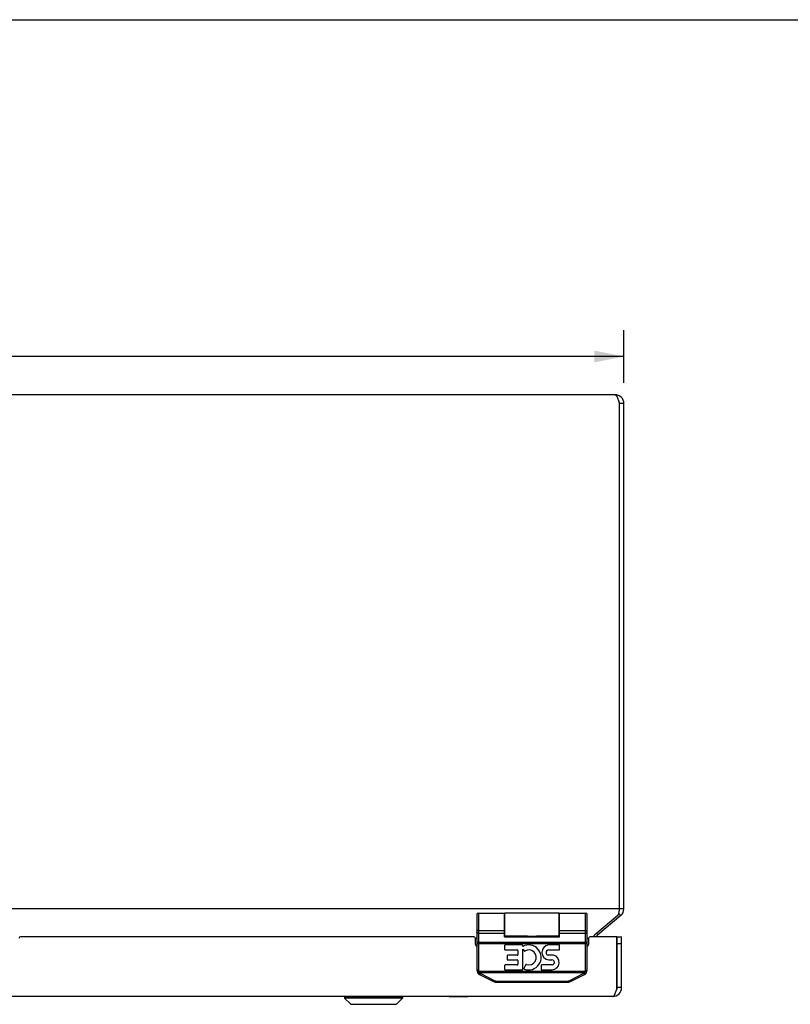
# Model space of a CAD drawing. Header units: inches. Extents: x 0 to 68, y 0 to 44.
# Tile 6 of 9: x 24.9 to 35.4, y 30.6 to 44. Entities that reach past the tile are written whole.
import ezdxf

# ---------------------------------------------------------------- set-up
doc = ezdxf.new("R2010")
doc.units = ezdxf.units.IN
doc.header["$LTSCALE"] = 3.74
doc.header["$MEASUREMENT"] = 0
doc.layers.get('0').update_dxf_attribs({"linetype": 'CONTINUOUS'})
for name, color, linetype in [('02___PRT_ALL_AXES', 7, 'CONTINUOUS'), ('06___PRT_ALL_SURFS', 7, 'CONTINUOUS'), ('DIMENSIONS', 7, 'CONTINUOUS')]:
    doc.layers.add(name, color=color, linetype=linetype)
doc.styles.get("Standard").update_dxf_attribs({"font": 'arial.ttf'})
doc.dimstyles.new('DIMSTYLE_1', dxfattribs={"dimtxt": 0.3, "dimasz": 0.4, "dimexe": 0.09, "dimexo": 0.07, "dimgap": 0.0375, "dimtad": 0, "dimtih": 1, "dimtoh": 1, "dimzin": 4, "dimdsep": 46, "dimtxsty": 'Standard', "dimblk": '_FILLED', "dimblk1": '_FILLED', "dimblk2": '_FILLED', "dimcen": 0.09, "dimazin": 1, "dimtfac": 1, "dimtofl": 0, "dimtmove": 0, "dimatfit": 3, "dimldrblk": '_FILLED', "dimfxl": 0, "dimtolj": 1, "dimtzin": 4, "dimarcsym": 0})

# ---------------------------------------------------------------- blocks, each defined once
blk = doc.blocks.new('_FILLED')
at = {"color": 0, "linetype": 'ByBlock'}
blk.add_solid([(0, 0), (-1, 0.2), (-1, -0.2)], dxfattribs=at)
blk = doc.blocks.new('*D3')
at = {"layer": 'DIMENSIONS', "color": 2, "linetype": 'Continuous'}
for p, q in [((15.088, 39.059), (15.088, 39.779)), ((33.088, 39.059), (33.088, 39.779)), ((15.088, 39.419), (23.414, 39.419)), ((33.088, 39.419), (24.763, 39.419))]:
    blk.add_line(p, q, dxfattribs=at)
at = {"layer": 'DIMENSIONS', "color": 2, "linetype": 'Continuous', "xscale": 0.4, "yscale": 0.4, "zscale": 0.4, "rotation": 180}
blk.add_blockref('_FILLED', (15.088, 39.419), dxfattribs=at)
at = {"layer": 'DIMENSIONS', "color": 2, "linetype": 'Continuous', "xscale": 0.4, "yscale": 0.4, "zscale": 0.4}
blk.add_blockref('_FILLED', (33.088, 39.419), dxfattribs=at)
at = {"layer": 'DIMENSIONS', "color": 2, "linetype": 'Continuous', "insert": (24.088, 39.569), "char_height": 0.3, "width": 1.04833, "attachment_point": 2, "line_spacing_factor": 0.9}
blk.add_mtext('18.00', dxfattribs=at)

msp = doc.modelspace()

# ---------------------------------------------------------------- linework, layer by layer
at = {"color": 7, "linetype": 'Continuous'}
for p, q in [((0, 44), (68, 44)), ((33.0884, 38.7791), (33.0284, 38.7791)), ((33.0884, 31.9061), (33.0284, 31.9061)), ((31.0884, 31.827), (31.0884, 31.0697)), ((31.1084, 31.847), (31.1084, 31.0697)), ((31.4634, 31.5229), (31.4634, 31.847)), ((31.4684, 31.532), (31.4684, 31.847)), ((32.2084, 31.532), (32.2084, 31.847)), ((32.2134, 31.5229), (32.2134, 31.847)), ((32.5684, 31.0697), (32.5684, 31.847)), ((32.5884, 31.0697), (32.5884, 31.827)), ((33.0455, 31.8141), (33.0162, 31.849)), ((31.0884, 31.6197), (31.0884, 31.6202)), ((31.0885, 31.6193), (31.0884, 31.6198)), ((31.1084, 31.6102), (31.4634, 31.6102)), ((31.1084, 31.6101), (31.4634, 31.6101)), ((32.2134, 31.6102), (32.5684, 31.6102)), ((32.2134, 31.6101), (32.5684, 31.6101)), ((32.5884, 31.6197), (32.5884, 31.6202)), ((31.1084, 31.5742), (31.4634, 31.5742)), ((31.4684, 31.5371), (31.4634, 31.5371)), ((31.4634, 31.5305), (32.2134, 31.5305)), ((31.4634, 31.5229), (32.2134, 31.5229)), ((31.7785, 31.532), (31.7835, 31.5321)), ((31.7931, 31.5322), (31.81, 31.5324)), ((31.81, 31.5324), (31.817, 31.5325)), ((31.8527, 31.5326), (31.8598, 31.5325)), ((31.8598, 31.5325), (31.8668, 31.5324)), ((31.8668, 31.5324), (31.8836, 31.5322)), ((31.8836, 31.5322), (31.8901, 31.5321)), ((32.2134, 31.5371), (32.2084, 31.5371)), ((32.2134, 31.5742), (32.5684, 31.5742)), ((32.7322, 31.5512), (32.7162, 31.5702)), ((32.9984, 31.524), (33.0584, 31.524)), ((32.9984, 30.834), (32.9984, 31.524)), ((31.0884, 31.4343), (32.5884, 31.4343)), ((31.1084, 31.4535), (32.5693, 31.4535)), ((32.9984, 31.434), (33.0584, 31.434)), ((31.1084, 31.0697), (31.0884, 31.0697)), ((31.1101, 31.0577), (31.0909, 31.0521)), ((31.1101, 31.0577), (32.5667, 31.0577)), ((31.1176, 31.0404), (32.5591, 31.0404)), ((31.1229, 31.0138), (31.3252, 30.9126)), ((31.1293, 31.024), (31.1285, 31.0224)), ((31.1302, 31.0256), (31.1293, 31.024)), ((31.131, 31.0272), (31.1302, 31.0256)), ((31.1319, 31.0289), (31.131, 31.0272)), ((31.1319, 31.0289), (31.3341, 30.9278)), ((32.3426, 30.9278), (32.5449, 31.0289)), ((32.3516, 30.9126), (32.5538, 31.0138)), ((32.5449, 31.0289), (32.5458, 31.0272)), ((32.5458, 31.0272), (32.5466, 31.0256)), ((32.5466, 31.0256), (32.5475, 31.024)), ((32.5475, 31.024), (32.5483, 31.0224)), ((32.5483, 31.0224), (32.5491, 31.021)), ((32.5667, 31.0577), (32.5859, 31.0521)), ((32.5684, 31.0697), (32.5884, 31.0697)), ((31.3316, 30.9228), (31.3307, 30.9213)), ((31.3324, 30.9244), (31.3316, 30.9228)), ((31.3333, 30.9261), (31.3324, 30.9244)), ((31.3341, 30.9278), (31.3333, 30.9261)), ((31.3531, 30.9233), (32.3236, 30.9233)), ((31.3531, 30.9233), (31.3531, 30.906)), ((31.3531, 30.906), (32.3236, 30.906)), ((32.3236, 30.9233), (32.3236, 30.906)), ((32.3426, 30.9278), (32.3435, 30.9261)), ((32.3435, 30.9261), (32.3444, 30.9244)), ((32.3444, 30.9244), (32.3452, 30.9228)), ((32.3452, 30.9228), (32.346, 30.9213)), ((32.346, 30.9213), (32.3468, 30.9199)), ((33.0584, 30.834), (32.9984, 30.834)), ((29.2893, 30.711), (30.0774, 30.711)), ((29.2893, 30.711), (29.2893, 30.6922)), ((30.0774, 30.6922), (29.2893, 30.6922)), ((29.2893, 30.6922), (29.3725, 30.6091)), ((30.0774, 30.6922), (29.9943, 30.6091)), ((30.0774, 30.711), (30.0774, 30.6922)), ((29.3725, 30.6091), (29.9943, 30.6091)), ((29.3775, 30.607), (29.9893, 30.607))]:
    msp.add_line(p, q, dxfattribs=at)
at = {"color": 3, "linetype": 'Continuous'}
for p, q in [((32.9684, 38.8991), (15.2084, 38.8991)), ((33.0284, 31.9061), (33.0284, 38.7791)), ((33.0884, 31.9061), (33.0884, 38.7791)), ((33.0284, 31.9061), (15.1484, 31.9061)), ((33.007, 31.8141), (32.6936, 31.5512)), ((33.0455, 31.8141), (32.7322, 31.5512)), ((31.0484, 31.524), (24.8784, 31.524)), ((31.0684, 31.5052), (31.0884, 31.5052)), ((31.0684, 31.419), (31.0684, 31.504)), ((32.5884, 31.5052), (32.6084, 31.5052)), ((32.6084, 31.504), (32.6084, 31.419)), ((32.9934, 31.524), (32.6284, 31.524)), ((32.9934, 30.8184), (32.9934, 31.524)), ((33.0584, 30.834), (33.0584, 31.524)), ((32.9384, 30.714), (15.2384, 30.714))]:
    msp.add_line(p, q, dxfattribs=at)
for points in [[(32.9684, 38.8991), (32.9709, 38.8988), (32.9734, 38.8981), (32.9759, 38.8968), (32.9784, 38.895), (32.9809, 38.8927), (32.9834, 38.8899), (32.9859, 38.8867), (32.9884, 38.883), (32.9909, 38.8789), (32.9934, 38.8743), (32.9959, 38.8693), (32.9984, 38.864), (33.0009, 38.8582), (33.0034, 38.8521), (33.0059, 38.8457), (33.0084, 38.8391), (33.0109, 38.8322), (33.0134, 38.8251), (33.0159, 38.8177), (33.0184, 38.8102), (33.0209, 38.8025), (33.0234, 38.7947), (33.0259, 38.7869), (33.0284, 38.7791)], [(33.0284, 31.9061), (33.0253, 31.8911), (33.0238, 31.8837), (33.0223, 31.8764), (33.0207, 31.8693), (33.0192, 31.8622), (33.0177, 31.8553), (33.0161, 31.8487), (33.0146, 31.8422), (33.0131, 31.836), (33.0115, 31.8301), (33.01, 31.8244), (33.0085, 31.8191), (33.007, 31.8141)], [(32.6936, 31.5512), (32.6893, 31.5477), (32.685, 31.5438), (32.6807, 31.5396), (32.6764, 31.5352), (32.6722, 31.5306), (32.6679, 31.5257), (32.6664, 31.524)], [(32.987, 30.7989), (32.9892, 30.8053), (32.9913, 30.8118), (32.9934, 30.8184)], [(32.9384, 30.714), (32.9405, 30.7142), (32.9426, 30.7148), (32.9447, 30.7157), (32.9468, 30.717), (32.949, 30.7186), (32.9511, 30.7206), (32.9532, 30.7229), (32.9553, 30.7256), (32.9574, 30.7286), (32.9595, 30.732), (32.9617, 30.7356), (32.9638, 30.7396), (32.9659, 30.7438), (32.968, 30.7483), (32.9701, 30.7531), (32.9722, 30.7582), (32.9743, 30.7634), (32.9765, 30.7689), (32.9786, 30.7746), (32.9807, 30.7804), (32.9828, 30.7865), (32.9849, 30.7926), (32.987, 30.7989)]]:
    msp.add_lwpolyline(points, dxfattribs=at)
at = {"color": 7, "linetype": 'Continuous'}
for points in [[(31.1084, 31.6101), (31.1075, 31.6101), (31.1065, 31.6102), (31.1056, 31.6102), (31.1047, 31.6103), (31.1038, 31.6104), (31.1029, 31.6105), (31.102, 31.6107), (31.1012, 31.6108), (31.1003, 31.611), (31.0995, 31.6112), (31.0987, 31.6114), (31.0979, 31.6116), (31.0971, 31.6119), (31.0963, 31.6122), (31.0956, 31.6125), (31.0949, 31.6128), (31.0942, 31.6131), (31.0936, 31.6134), (31.093, 31.6138), (31.0924, 31.6141), (31.0919, 31.6145), (31.0914, 31.6149), (31.0909, 31.6153), (31.0905, 31.6157), (31.0901, 31.6161), (31.0897, 31.6166), (31.0894, 31.617), (31.0891, 31.6175), (31.0889, 31.6179), (31.0887, 31.6184), (31.0886, 31.6188), (31.0885, 31.6193)], [(31.1084, 31.6102), (31.1075, 31.6102), (31.1065, 31.6102), (31.1056, 31.6103), (31.1047, 31.6103), (31.1038, 31.6104), (31.1029, 31.6106), (31.102, 31.6107), (31.1012, 31.6108), (31.1003, 31.611), (31.0995, 31.6112), (31.0987, 31.6114), (31.0979, 31.6117), (31.0971, 31.6119), (31.0963, 31.6122), (31.0956, 31.6125), (31.0949, 31.6128), (31.0942, 31.6131), (31.0936, 31.6135), (31.093, 31.6138), (31.0924, 31.6142), (31.0919, 31.6145), (31.0914, 31.6149), (31.0909, 31.6153), (31.0905, 31.6158), (31.0901, 31.6162), (31.0897, 31.6166), (31.0894, 31.617), (31.0891, 31.6175), (31.0889, 31.6179), (31.0887, 31.6184), (31.0886, 31.6189), (31.0885, 31.6193)], [(32.5684, 31.6101), (32.5693, 31.6101), (32.5702, 31.6102), (32.5711, 31.6102), (32.5721, 31.6103), (32.573, 31.6104), (32.5739, 31.6105), (32.5747, 31.6107), (32.5756, 31.6108), (32.5765, 31.611), (32.5773, 31.6112), (32.5781, 31.6114), (32.5789, 31.6116), (32.5797, 31.6119), (32.5804, 31.6122), (32.5812, 31.6125), (32.5819, 31.6128), (32.5825, 31.6131), (32.5832, 31.6134), (32.5838, 31.6138), (32.5843, 31.6141), (32.5849, 31.6145), (32.5854, 31.6149), (32.5859, 31.6153), (32.5863, 31.6157), (32.5867, 31.6161), (32.587, 31.6166), (32.5873, 31.617), (32.5876, 31.6175), (32.5879, 31.6179), (32.588, 31.6184), (32.5882, 31.6188), (32.5883, 31.6193), (32.5884, 31.6198)], [(32.5684, 31.6102), (32.5693, 31.6102), (32.5702, 31.6102), (32.5711, 31.6103), (32.5721, 31.6103), (32.573, 31.6104), (32.5739, 31.6106), (32.5747, 31.6107), (32.5756, 31.6108), (32.5765, 31.611), (32.5773, 31.6112), (32.5781, 31.6114), (32.5789, 31.6117), (32.5797, 31.6119), (32.5804, 31.6122), (32.5812, 31.6125), (32.5819, 31.6128), (32.5825, 31.6131), (32.5832, 31.6135), (32.5838, 31.6138), (32.5843, 31.6142), (32.5849, 31.6145), (32.5854, 31.6149), (32.5859, 31.6153), (32.5863, 31.6158), (32.5867, 31.6162), (32.587, 31.6166), (32.5873, 31.617), (32.5876, 31.6175), (32.5879, 31.6179), (32.588, 31.6184), (32.5882, 31.6189), (32.5883, 31.6193)], [(31.1084, 31.5742), (31.1075, 31.5742), (31.1065, 31.5742), (31.1056, 31.5743), (31.1047, 31.5744), (31.1038, 31.5746), (31.1029, 31.5747), (31.102, 31.575), (31.1012, 31.5752), (31.1003, 31.5755), (31.0995, 31.5758), (31.0987, 31.5761), (31.0979, 31.5764), (31.0971, 31.5768), (31.0963, 31.5772), (31.0956, 31.5777), (31.0949, 31.5781), (31.0942, 31.5786), (31.0936, 31.5791), (31.093, 31.5796), (31.0924, 31.5802), (31.0919, 31.5808), (31.0914, 31.5813), (31.0909, 31.5819), (31.0905, 31.5826), (31.0901, 31.5832), (31.0897, 31.5838), (31.0894, 31.5845), (31.0891, 31.5852), (31.0889, 31.5858), (31.0887, 31.5865), (31.0886, 31.5872), (31.0885, 31.5879), (31.0884, 31.5886), (31.0884, 31.5893)], [(31.7835, 31.5321), (31.7867, 31.5321), (31.7931, 31.5322)], [(31.817, 31.5325), (31.8241, 31.5326), (31.8276, 31.5326), (31.8312, 31.5326), (31.8348, 31.5326), (31.8384, 31.5327), (31.842, 31.5326), (31.8456, 31.5326), (31.8491, 31.5326), (31.8527, 31.5326)], [(31.8901, 31.5321), (31.8932, 31.5321), (31.8983, 31.532)], [(32.5684, 31.5742), (32.5693, 31.5742), (32.5702, 31.5742), (32.5711, 31.5743), (32.5721, 31.5744), (32.573, 31.5746), (32.5739, 31.5747), (32.5747, 31.575), (32.5756, 31.5752), (32.5765, 31.5755), (32.5773, 31.5758), (32.5781, 31.5761), (32.5789, 31.5764), (32.5797, 31.5768), (32.5804, 31.5772), (32.5812, 31.5777), (32.5819, 31.5781), (32.5825, 31.5786), (32.5832, 31.5791), (32.5838, 31.5796), (32.5843, 31.5802), (32.5849, 31.5808), (32.5854, 31.5813), (32.5859, 31.5819), (32.5863, 31.5826), (32.5867, 31.5832), (32.587, 31.5838), (32.5873, 31.5845), (32.5876, 31.5852), (32.5879, 31.5858), (32.588, 31.5865), (32.5882, 31.5872), (32.5883, 31.5879), (32.5884, 31.5886), (32.5884, 31.5893)], [(31.1084, 31.4535), (31.1075, 31.4535), (31.1065, 31.4535), (31.1056, 31.4535), (31.1047, 31.4535), (31.1038, 31.4536), (31.1029, 31.4536), (31.102, 31.4537), (31.1012, 31.4537), (31.1003, 31.4538), (31.0995, 31.4538), (31.0987, 31.4539), (31.0979, 31.454), (31.0971, 31.454), (31.0963, 31.4541), (31.0956, 31.4542), (31.0949, 31.4543), (31.0942, 31.4544), (31.0936, 31.4545), (31.093, 31.4546), (31.0924, 31.4547), (31.0919, 31.4548), (31.0914, 31.4549), (31.0909, 31.4551), (31.0905, 31.4552), (31.0901, 31.4553), (31.0897, 31.4555), (31.0894, 31.4556), (31.0891, 31.4557), (31.0889, 31.4559), (31.0887, 31.456), (31.0886, 31.4561), (31.0885, 31.4563), (31.0884, 31.4564), (31.0884, 31.4566)], [(32.5693, 31.4535), (32.5702, 31.4535), (32.5711, 31.4535), (32.5721, 31.4535), (32.573, 31.4536), (32.5739, 31.4536), (32.5747, 31.4537), (32.5756, 31.4537), (32.5765, 31.4538), (32.5773, 31.4538), (32.5781, 31.4539), (32.5789, 31.454), (32.5797, 31.454), (32.5804, 31.4541), (32.5812, 31.4542), (32.5819, 31.4543), (32.5825, 31.4544), (32.5832, 31.4545), (32.5838, 31.4546), (32.5843, 31.4547), (32.5849, 31.4548), (32.5854, 31.4549), (32.5859, 31.4551), (32.5863, 31.4552), (32.5867, 31.4553), (32.587, 31.4555), (32.5873, 31.4556), (32.5876, 31.4557), (32.5879, 31.4559), (32.588, 31.456), (32.5882, 31.4561), (32.5883, 31.4563), (32.5884, 31.4564), (32.5884, 31.4566)], [(31.1176, 31.0404), (31.1169, 31.0399), (31.1162, 31.0393), (31.1155, 31.0388), (31.1147, 31.0382), (31.114, 31.0377), (31.1133, 31.0372), (31.1126, 31.0367), (31.1119, 31.0362), (31.1113, 31.0357), (31.1106, 31.0352), (31.11, 31.0348), (31.1093, 31.0344), (31.1087, 31.034), (31.1081, 31.0336), (31.1076, 31.0332), (31.107, 31.0329), (31.1065, 31.0325), (31.106, 31.0322), (31.1055, 31.032), (31.1051, 31.0317), (31.1046, 31.0315), (31.1042, 31.0313), (31.1039, 31.0311), (31.1035, 31.031), (31.1032, 31.0309), (31.103, 31.0308), (31.1027, 31.0307), (31.1025, 31.0306), (31.1023, 31.0306), (31.1022, 31.0306), (31.1021, 31.0307), (31.102, 31.0307)], [(31.1101, 31.0577), (31.1105, 31.0562), (31.1109, 31.0547), (31.1114, 31.0531), (31.112, 31.0516), (31.1125, 31.0502), (31.1131, 31.0487), (31.1138, 31.0473), (31.1145, 31.0458), (31.1152, 31.0444), (31.116, 31.0431), (31.1168, 31.0417), (31.1176, 31.0404)], [(31.1176, 31.0404), (31.1185, 31.0394), (31.1193, 31.0384), (31.1202, 31.0374), (31.1212, 31.0365), (31.1221, 31.0356), (31.1231, 31.0347), (31.1241, 31.0339), (31.1252, 31.0331), (31.1262, 31.0323), (31.1273, 31.0315), (31.1284, 31.0308), (31.1296, 31.0301), (31.1307, 31.0295), (31.1319, 31.0289)], [(31.1285, 31.0224), (31.1277, 31.021), (31.1273, 31.0203), (31.1269, 31.0197), (31.1266, 31.019), (31.1262, 31.0184), (31.1259, 31.0179), (31.1256, 31.0173), (31.1253, 31.0168), (31.125, 31.0164), (31.1247, 31.0159), (31.1245, 31.0156), (31.1242, 31.0152), (31.124, 31.0149), (31.1238, 31.0146), (31.1236, 31.0144), (31.1235, 31.0142), (31.1233, 31.014), (31.1232, 31.0139), (31.1231, 31.0138), (31.123, 31.0138), (31.1229, 31.0138)], [(32.5449, 31.0289), (32.5461, 31.0295), (32.5472, 31.0301), (32.5483, 31.0308), (32.5495, 31.0315), (32.5505, 31.0323), (32.5516, 31.0331), (32.5526, 31.0339), (32.5536, 31.0347), (32.5546, 31.0356), (32.5556, 31.0365), (32.5565, 31.0374), (32.5574, 31.0384), (32.5583, 31.0394), (32.5591, 31.0404)], [(32.5491, 31.021), (32.5495, 31.0203), (32.5498, 31.0197), (32.5502, 31.019), (32.5505, 31.0184), (32.5509, 31.0179), (32.5512, 31.0173), (32.5515, 31.0168), (32.5518, 31.0164), (32.552, 31.0159), (32.5523, 31.0156), (32.5525, 31.0152), (32.5528, 31.0149), (32.553, 31.0146), (32.5531, 31.0144), (32.5533, 31.0142), (32.5535, 31.014), (32.5536, 31.0139), (32.5537, 31.0138), (32.5538, 31.0138), (32.5538, 31.0138)], [(32.5591, 31.0404), (32.56, 31.0417), (32.5608, 31.0431), (32.5616, 31.0444), (32.5623, 31.0458), (32.563, 31.0473), (32.5636, 31.0487), (32.5642, 31.0502), (32.5648, 31.0516), (32.5653, 31.0531), (32.5658, 31.0547), (32.5663, 31.0562), (32.5667, 31.0577)], [(32.5591, 31.0404), (32.5599, 31.0399), (32.5606, 31.0393), (32.5613, 31.0388), (32.562, 31.0382), (32.5627, 31.0377), (32.5634, 31.0372), (32.5641, 31.0367), (32.5648, 31.0362), (32.5655, 31.0357), (32.5662, 31.0352), (32.5668, 31.0348), (32.5674, 31.0344), (32.568, 31.034), (32.5686, 31.0336), (32.5692, 31.0332), (32.5697, 31.0329), (32.5703, 31.0325), (32.5708, 31.0322), (32.5713, 31.032), (32.5717, 31.0317), (32.5721, 31.0315), (32.5725, 31.0313), (32.5729, 31.0311), (32.5732, 31.031), (32.5735, 31.0309), (32.5738, 31.0308), (32.574, 31.0307), (32.5743, 31.0306), (32.5744, 31.0306), (32.5746, 31.0306), (32.5747, 31.0307), (32.5748, 31.0307)], [(31.3307, 30.9213), (31.33, 30.9199), (31.3296, 30.9192), (31.3292, 30.9185), (31.3288, 30.9179), (31.3285, 30.9173), (31.3282, 30.9168), (31.3278, 30.9162), (31.3275, 30.9157), (31.3273, 30.9153), (31.327, 30.9148), (31.3267, 30.9144), (31.3265, 30.9141), (31.3263, 30.9137), (31.3261, 30.9135), (31.3259, 30.9132), (31.3257, 30.913), (31.3256, 30.9129), (31.3254, 30.9128), (31.3253, 30.9127), (31.3253, 30.9126), (31.3252, 30.9126)], [(31.3341, 30.9278), (31.3354, 30.9272), (31.3367, 30.9266), (31.338, 30.9261), (31.3393, 30.9256), (31.3407, 30.9251), (31.342, 30.9248), (31.3434, 30.9244), (31.3448, 30.9241), (31.3461, 30.9239), (31.3475, 30.9236), (31.3489, 30.9235), (31.3503, 30.9234), (31.3517, 30.9233), (31.3531, 30.9233)], [(32.3236, 30.9233), (32.325, 30.9233), (32.3264, 30.9234), (32.3278, 30.9235), (32.3292, 30.9236), (32.3306, 30.9239), (32.332, 30.9241), (32.3334, 30.9244), (32.3348, 30.9248), (32.3361, 30.9251), (32.3374, 30.9256), (32.3388, 30.9261), (32.3401, 30.9266), (32.3414, 30.9272), (32.3426, 30.9278)], [(32.3468, 30.9199), (32.3472, 30.9192), (32.3476, 30.9185), (32.3479, 30.9179), (32.3483, 30.9173), (32.3486, 30.9168), (32.3489, 30.9162), (32.3492, 30.9157), (32.3495, 30.9153), (32.3498, 30.9148), (32.35, 30.9144), (32.3503, 30.9141), (32.3505, 30.9137), (32.3507, 30.9135), (32.3509, 30.9132), (32.3511, 30.913), (32.3512, 30.9129), (32.3513, 30.9128), (32.3514, 30.9127), (32.3515, 30.9126), (32.3516, 30.9126)]]:
    msp.add_lwpolyline(points, dxfattribs=at)
at = {"color": 3, "linetype": 'Continuous'}
for centre, radius, start, end in [((32.9684, 38.7791), 0.12, 0, 90), ((32.9684, 31.9061), 0.12, 310, 360), ((24.8784, 31.504), 0.02, 90, 180), ((31.0484, 31.504), 0.02, 0, 90), ((32.6284, 31.504), 0.02, 90, 180), ((32.7707, 31.5052), 0.06, 130, 161.70745), ((31.0884, 31.419), 0.02, 180, 270), ((32.5884, 31.419), 0.02, 270, 360), ((32.9384, 30.834), 0.12, 270, 360)]:
    msp.add_arc(centre, radius, start, end, dxfattribs=at)
at = {"color": 7, "linetype": 'Continuous'}
for centre, radius, start, end in [((32.9684, 38.7791), 0.06, 0, 35.80143), ((32.9684, 31.9061), 0.06, 336.8969, 360), ((31.1084, 31.827), 0.02, 90, 180), ((32.5684, 31.827), 0.02, 0, 90), ((31.1509, 31.0697), 0.0625, 180, 243.43504), ((31.1509, 31.0697), 0.0425, 180, 196.29956), ((32.5259, 31.0697), 0.0625, 296.56496, 360), ((32.5259, 31.0697), 0.0425, 343.70044, 360), ((31.3531, 30.9685), 0.0625, 243.43486, 270.00011), ((32.3236, 30.9685), 0.0625, 269.99991, 296.56516), ((32.9384, 30.834), 0.06, 324.22665, 360), ((29.2924, 30.711), 0.00305, 89.99998, 180), ((30.0744, 30.711), 0.00305, 0, 90.00002), ((29.3775, 30.6141), 0.0071, 225.00001, 270.00002), ((29.9893, 30.6141), 0.0071, 269.99998, 314.99999)]:
    msp.add_arc(centre, radius, start, end, dxfattribs=at)
at = {"layer": '02___PRT_ALL_AXES', "color": 7, "linetype": 'Continuous'}
for p, q in [((31.1084, 31.847), (31.4634, 31.847)), ((31.4684, 31.7675), (31.4634, 31.7675)), ((32.2084, 31.847), (31.4684, 31.847)), ((32.2134, 31.7675), (32.2084, 31.7675)), ((32.2134, 31.847), (32.5684, 31.847)), ((31.4684, 31.6115), (31.4634, 31.6115)), ((32.2134, 31.6115), (32.2084, 31.6115)), ((31.7785, 31.532), (31.4684, 31.532)), ((32.2084, 31.532), (31.8983, 31.532)), ((31.4652, 31.4069), (31.4652, 31.355)), ((31.7051, 31.4153), (31.4736, 31.4153)), ((31.4736, 31.3466), (31.6377, 31.3466)), ((31.7135, 31.3951), (31.7135, 31.4069)), ((31.7135, 31.3579), (31.7314, 31.3324)), ((31.7135, 31.0835), (31.7135, 31.3579)), ((32.0643, 31.3466), (32.206, 31.3466)), ((32.206, 31.4153), (32.0649, 31.4153)), ((32.2144, 31.355), (32.2144, 31.4069)), ((31.4997, 31.2667), (31.4997, 31.2198)), ((31.6377, 31.2751), (31.5081, 31.2751)), ((31.5081, 31.2114), (31.6377, 31.2114)), ((31.6461, 31.3382), (31.6461, 31.2835)), ((32.1327, 31.2766), (32.0579, 31.2766)), ((32.0659, 31.2112), (32.1087, 31.211)), ((31.4652, 31.1341), (31.4652, 31.0835)), ((31.6377, 31.1425), (31.4736, 31.1425)), ((31.4736, 31.0751), (31.7051, 31.0751)), ((31.6461, 31.203), (31.6461, 31.1509)), ((31.7482, 31.1414), (31.7286, 31.0961)), ((31.963, 31.1341), (31.963, 31.0835)), ((32.111, 31.1425), (31.9714, 31.1425)), ((31.9714, 31.0751), (32.111, 31.0751))]:
    msp.add_line(p, q, dxfattribs=at)
for centre, radius, start, end in [((31.4736, 31.4069), 0.0084, 90, 180), ((31.4736, 31.355), 0.0084, 180, 270), ((31.6377, 31.3382), 0.0084, 0, 90), ((31.7051, 31.4069), 0.0084, 0, 90), ((31.793, 31.2449), 0.17, 249.29666, 117.88167), ((31.7946, 31.2449), 0.1025, 251.51399, 122.92348), ((32.075, 31.3133), 0.1025, 95.66158, 264.93654), ((32.0643, 31.3113), 0.0353, 90, 259.42104), ((32.206, 31.4069), 0.0084, 0, 90), ((32.206, 31.355), 0.0084, 270, 360), ((31.5081, 31.2667), 0.0084, 90, 180), ((31.5081, 31.2198), 0.0084, 180, 270), ((31.6377, 31.2835), 0.0084, 270, 360), ((31.6377, 31.203), 0.0084, 0, 90), ((31.7359, 31.3355), 0.0055, 215.0553, 302.92348), ((32.111, 31.1768), 0.0343, 270, 93.93719), ((32.1065, 31.1775), 0.1025, 272.53111, 75.20132), ((31.4736, 31.1341), 0.0084, 90, 180), ((31.4736, 31.0835), 0.0084, 180, 270), ((31.6377, 31.1509), 0.0084, 270, 360), ((31.7051, 31.0835), 0.0084, 270, 360), ((31.7356, 31.093), 0.00764, 156.36559, 249.29666), ((31.7585, 31.137), 0.0112, 71.51399, 157.30195), ((31.9714, 31.1341), 0.0084, 90, 180), ((31.9714, 31.0835), 0.0084, 180, 270)]:
    msp.add_arc(centre, radius, start, end, dxfattribs=at)
at = {"layer": '06___PRT_ALL_SURFS', "color": 7, "linetype": 'Continuous'}
for p, q in [((32.0574, 38.9031), (32.3694, 38.9031)), ((32.0574, 38.9031), (32.0574, 38.8991)), ((32.2134, 38.9031), (32.2134, 38.8991)), ((32.3694, 38.9031), (32.3694, 38.8991)), ((30.7134, 30.71), (30.7134, 30.714)), ((30.9634, 30.71), (30.7134, 30.71)), ((30.8384, 30.71), (30.8384, 30.714)), ((30.9634, 30.71), (30.9634, 30.714))]:
    msp.add_line(p, q, dxfattribs=at)

# ---------------------------------------------------------------- dimensions: what is measured, and where the dimension line sits
at = {"layer": 'DIMENSIONS', "color": 2, "linetype": 'Continuous'}
dim = msp.add_linear_dim(base=(33.0884, 39.419), p1=(15.0884, 39.849), p2=(33.0884, 39.849), dimstyle='DIMSTYLE_1', dxfattribs=at)
dim.commit()
dim.dimension.update_dxf_attribs({"geometry": '*D3', "text_midpoint": (24.1011, 39.4173), "dimtype": 160})

doc.saveas('drawing.dxf')
